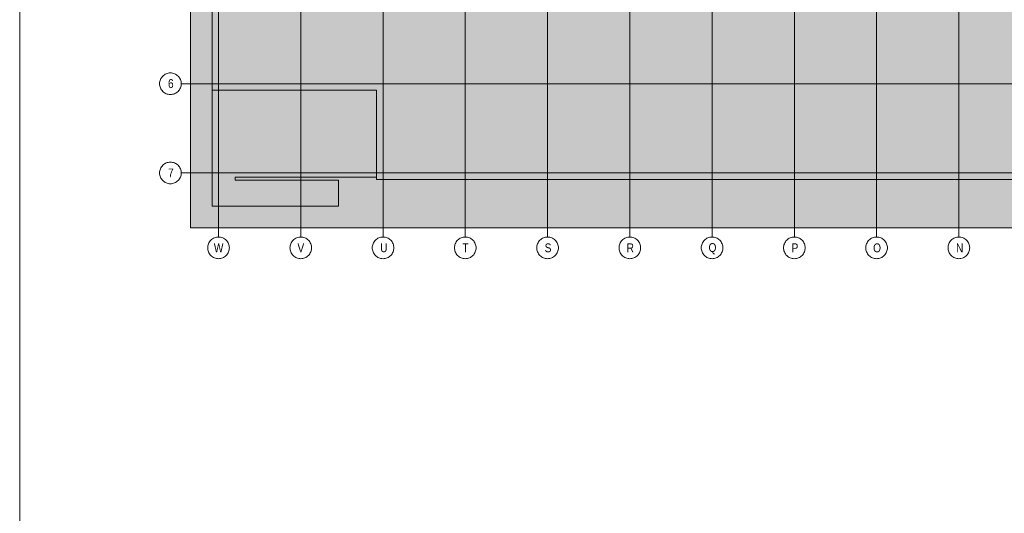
# Model space of a CAD drawing. Extents: x -620 to 300, y 62 to 1112.
# Tile 146 of 235: x 115 to 193, y 218 to 256. Entities that reach past the tile are written whole.
import ezdxf
from ezdxf.lldxf.tags import DXFTag

# ---------------------------------------------------------------- set-up
doc = ezdxf.new("R2010")
doc.units = 0
for name, color, linetype, lineweight in [('iwb_Plankopf Linie', 7, 'Continuous', 13), ('PK_LP', 7, 'Continuous', 9), ('PK_LP_Achsen', 7, 'STRICHPUNKT2', 5)]:
    doc.layers.add(name, color=color, linetype=linetype, lineweight=lineweight)
for name, color, linetype, lineweight, true_color in [('PK_LP_T04', 5, 'Continuous', 9, 0x0000ff), ('PK_LP_T04_Rest', 9, 'Continuous', 9, 0x808080), ('PK_LP_Tennung', 9, 'Continuous', 18, 0x808080)]:
    doc.layers.add(name, color=color, linetype=linetype, lineweight=lineweight, true_color=true_color)
doc.styles.get("Standard").update_dxf_attribs({"font": 'ARIALN.TTF'})
tags = doc.linetypes.add('grob', pattern=[14, 3, -8, 3]).pattern_tags.tags
tags[8:9] = [DXFTag(74, 4), DXFTag(75, 0), DXFTag(340, '0'), DXFTag(46, 0.0), DXFTag(50, 0.0), DXFTag(44, 0.0), DXFTag(45, 0.0)]
tags[6:7] = [DXFTag(74, 4), DXFTag(75, 0), DXFTag(340, '0'), DXFTag(46, 0.0), DXFTag(50, 0.0), DXFTag(44, 0.0), DXFTag(45, 0.0)]
tags[4:5] = [DXFTag(74, 4), DXFTag(75, 0), DXFTag(340, '0'), DXFTag(46, 0.0), DXFTag(50, 0.0), DXFTag(44, 0.0), DXFTag(45, 0.0)]
tags = doc.linetypes.add('STRICHPUNKT2', pattern=[12.7, 6.35, -3.175, 0, -3.175]).pattern_tags.tags
tags[10:11] = [DXFTag(74, 4), DXFTag(75, 0), DXFTag(340, '0'), DXFTag(46, 0.0), DXFTag(50, 0.0), DXFTag(44, 0.0), DXFTag(45, 0.0)]
tags[8:9] = [DXFTag(74, 4), DXFTag(75, 0), DXFTag(340, '0'), DXFTag(46, 0.0), DXFTag(50, 0.0), DXFTag(44, 0.0), DXFTag(45, 0.0)]
tags[6:7] = [DXFTag(74, 4), DXFTag(75, 0), DXFTag(340, '0'), DXFTag(46, 0.0), DXFTag(50, 0.0), DXFTag(44, 0.0), DXFTag(45, 0.0)]
tags[4:5] = [DXFTag(74, 4), DXFTag(75, 0), DXFTag(340, '0'), DXFTag(46, 0.0), DXFTag(50, 0.0), DXFTag(44, 0.0), DXFTag(45, 0.0)]

# ---------------------------------------------------------------- blocks, each defined once
blk = doc.blocks.new('Blockreferenz-A06CPVDXL0')
at = {"layer": 'PK_LP', "linetype": 'grob', "lineweight": 5, "ltscale": 0.13}
for p, q in [((128.76, 240.014), (128.76, 279.685)), ((143.888, 240.014), (143.888, 279.685)), ((143.888, 279.685), (143.888, 240.014)), ((169.728, 240.014), (169.728, 279.685)), ((169.728, 279.685), (169.728, 240.014)), ((143.888, 240.014), (128.76, 240.014)), ((169.728, 240.014), (143.888, 240.014)), ((195.568, 240.014), (169.728, 240.014))]:
    blk.add_line(p, q, dxfattribs=at)
at = {"layer": 'PK_LP', "linetype": 'ByBlock', "lineweight": 13, "ltscale": 0.13}
for p, q in [((130.46, 267.408), (130.46, 250.833)), ((130.46, 241.714), (130.46, 250.833)), ((130.46, 250.833), (143.38, 250.833)), ((130.46, 250.833), (143.38, 250.833)), ((143.38, 250.833), (143.38, 243.996)), ((143.38, 250.833), (143.38, 243.82)), ((143.38, 243.996), (132.286, 243.996)), ((132.286, 243.996), (132.286, 243.754)), ((132.286, 243.754), (140.398, 243.754)), ((140.398, 243.754), (140.398, 241.714)), ((143.38, 243.82), (196.075, 243.82)), ((140.398, 241.714), (130.46, 241.714))]:
    blk.add_line(p, q, dxfattribs=at)
at = {"layer": 'PK_LP_Achsen', "linetype": 'STRICHPUNKT2', "ltscale": 0.13}
for p, q in [((130.968, 280.408), (130.968, 239.291)), ((137.428, 280.408), (137.428, 239.291)), ((143.888, 280.408), (143.888, 239.291)), ((150.348, 280.408), (150.348, 239.291)), ((156.808, 280.408), (156.808, 239.291)), ((163.268, 280.408), (163.268, 239.291)), ((169.728, 280.408), (169.728, 239.291)), ((176.188, 280.408), (176.188, 239.291)), ((182.648, 280.408), (182.648, 239.291)), ((189.108, 280.408), (189.108, 239.291)), ((128.038, 251.34), (282.648, 251.34)), ((128.038, 244.328), (282.648, 244.328))]:
    blk.add_line(p, q, dxfattribs=at)
at = {"layer": 'PK_LP_Achsen', "linetype": 'ByBlock', "ltscale": 0.13}
for p, q in [((126.716, 252.047), (126.787, 252.09)), ((126.787, 252.09), (126.862, 252.125)), ((126.862, 252.125), (126.941, 252.153)), ((126.941, 252.153), (127.022, 252.174)), ((127.022, 252.174), (127.104, 252.186)), ((127.104, 252.186), (127.188, 252.19)), ((127.188, 252.19), (127.271, 252.186)), ((127.271, 252.186), (127.354, 252.174)), ((127.354, 252.174), (127.434, 252.153)), ((127.434, 252.153), (127.513, 252.125)), ((127.513, 252.125), (127.588, 252.09)), ((127.588, 252.09), (127.66, 252.047)), ((126.338, 251.34), (126.342, 251.423)), ((126.342, 251.257), (126.338, 251.34)), ((126.342, 251.423), (126.354, 251.506)), ((126.354, 251.506), (126.374, 251.587)), ((126.374, 251.587), (126.402, 251.665)), ((126.402, 251.665), (126.438, 251.741)), ((126.438, 251.741), (126.481, 251.812)), ((126.481, 251.812), (126.531, 251.879)), ((126.531, 251.879), (126.587, 251.941)), ((126.587, 251.941), (126.649, 251.997)), ((126.649, 251.997), (126.716, 252.047)), ((127.66, 252.047), (127.727, 251.997)), ((127.727, 251.997), (127.789, 251.941)), ((127.789, 251.941), (127.845, 251.879)), ((127.845, 251.879), (127.894, 251.812)), ((127.894, 251.812), (127.937, 251.741)), ((127.937, 251.741), (127.973, 251.665)), ((127.973, 251.665), (128.001, 251.587)), ((128.001, 251.587), (128.021, 251.506)), ((128.021, 251.506), (128.034, 251.423)), ((128.034, 251.423), (128.038, 251.34)), ((128.038, 251.34), (128.034, 251.257)), ((126.354, 251.174), (126.342, 251.257)), ((126.374, 251.093), (126.354, 251.174)), ((126.402, 251.015), (126.374, 251.093)), ((126.438, 250.939), (126.402, 251.015)), ((126.481, 250.868), (126.438, 250.939)), ((126.531, 250.801), (126.481, 250.868)), ((126.587, 250.739), (126.531, 250.801)), ((126.649, 250.683), (126.587, 250.739)), ((126.716, 250.633), (126.649, 250.683)), ((126.787, 250.59), (126.716, 250.633)), ((126.862, 250.555), (126.787, 250.59)), ((126.941, 250.527), (126.862, 250.555)), ((127.513, 250.555), (127.434, 250.527)), ((127.588, 250.59), (127.513, 250.555)), ((127.66, 250.633), (127.588, 250.59)), ((127.727, 250.683), (127.66, 250.633)), ((127.789, 250.739), (127.727, 250.683)), ((127.845, 250.801), (127.789, 250.739)), ((127.894, 250.868), (127.845, 250.801)), ((127.937, 250.939), (127.894, 250.868)), ((127.973, 251.015), (127.937, 250.939)), ((128.001, 251.093), (127.973, 251.015)), ((128.021, 251.174), (128.001, 251.093)), ((128.034, 251.257), (128.021, 251.174)), ((127.022, 250.506), (126.941, 250.527)), ((127.104, 250.494), (127.022, 250.506)), ((127.188, 250.49), (127.104, 250.494)), ((127.271, 250.494), (127.188, 250.49)), ((127.354, 250.506), (127.271, 250.494)), ((127.434, 250.527), (127.354, 250.506)), ((126.862, 245.113), (126.941, 245.141)), ((126.941, 245.141), (127.022, 245.161)), ((127.022, 245.161), (127.104, 245.173)), ((127.104, 245.173), (127.188, 245.178)), ((127.188, 245.178), (127.271, 245.173)), ((127.271, 245.173), (127.354, 245.161)), ((127.354, 245.161), (127.434, 245.141)), ((127.434, 245.141), (127.513, 245.113)), ((126.338, 244.328), (126.342, 244.411)), ((126.342, 244.411), (126.354, 244.493)), ((126.354, 244.493), (126.374, 244.574)), ((126.374, 244.574), (126.402, 244.653)), ((126.402, 244.653), (126.438, 244.728)), ((126.438, 244.728), (126.481, 244.8)), ((126.481, 244.8), (126.531, 244.867)), ((126.531, 244.867), (126.587, 244.929)), ((126.587, 244.929), (126.649, 244.985)), ((126.649, 244.985), (126.716, 245.034)), ((126.716, 245.034), (126.787, 245.077)), ((126.787, 245.077), (126.862, 245.113)), ((127.513, 245.113), (127.588, 245.077)), ((127.588, 245.077), (127.66, 245.034)), ((127.66, 245.034), (127.727, 244.985)), ((127.727, 244.985), (127.789, 244.929)), ((127.789, 244.929), (127.845, 244.867)), ((127.845, 244.867), (127.894, 244.8)), ((127.894, 244.8), (127.937, 244.728)), ((127.937, 244.728), (127.973, 244.653)), ((127.973, 244.653), (128.001, 244.574)), ((128.001, 244.574), (128.021, 244.493)), ((128.021, 244.493), (128.034, 244.411)), ((128.034, 244.411), (128.038, 244.328)), ((126.342, 244.244), (126.338, 244.328)), ((126.354, 244.162), (126.342, 244.244)), ((126.374, 244.081), (126.354, 244.162)), ((126.402, 244.002), (126.374, 244.081)), ((126.438, 243.927), (126.402, 244.002)), ((126.481, 243.855), (126.438, 243.927)), ((126.531, 243.788), (126.481, 243.855)), ((126.587, 243.727), (126.531, 243.788)), ((126.649, 243.67), (126.587, 243.727)), ((126.716, 243.621), (126.649, 243.67)), ((126.787, 243.578), (126.716, 243.621)), ((126.862, 243.542), (126.787, 243.578)), ((127.588, 243.578), (127.513, 243.542)), ((127.66, 243.621), (127.588, 243.578)), ((127.727, 243.67), (127.66, 243.621)), ((127.789, 243.727), (127.727, 243.67)), ((127.845, 243.788), (127.789, 243.727)), ((127.894, 243.855), (127.845, 243.788)), ((127.937, 243.927), (127.894, 243.855)), ((127.973, 244.002), (127.937, 243.927)), ((128.001, 244.081), (127.973, 244.002)), ((128.021, 244.162), (128.001, 244.081)), ((128.034, 244.244), (128.021, 244.162)), ((128.038, 244.328), (128.034, 244.244)), ((126.941, 243.514), (126.862, 243.542)), ((127.022, 243.494), (126.941, 243.514)), ((127.104, 243.482), (127.022, 243.494)), ((127.188, 243.478), (127.104, 243.482)), ((127.271, 243.482), (127.188, 243.478)), ((127.354, 243.494), (127.271, 243.482)), ((127.434, 243.514), (127.354, 243.494)), ((127.513, 243.542), (127.434, 243.514)), ((130.261, 238.914), (130.311, 238.981)), ((130.311, 238.981), (130.367, 239.042)), ((130.367, 239.042), (130.428, 239.098)), ((130.428, 239.098), (130.495, 239.148)), ((130.495, 239.148), (130.567, 239.191)), ((130.567, 239.191), (130.642, 239.227)), ((130.642, 239.227), (130.721, 239.255)), ((130.721, 239.255), (130.802, 239.275)), ((130.802, 239.275), (130.884, 239.287)), ((130.884, 239.287), (130.968, 239.291)), ((130.968, 239.291), (131.051, 239.287)), ((131.051, 239.287), (131.134, 239.275)), ((131.134, 239.275), (131.214, 239.255)), ((131.214, 239.255), (131.293, 239.227)), ((131.293, 239.227), (131.368, 239.191)), ((131.368, 239.191), (131.44, 239.148)), ((131.44, 239.148), (131.507, 239.098)), ((131.507, 239.098), (131.569, 239.042)), ((131.569, 239.042), (131.625, 238.981)), ((131.625, 238.981), (131.674, 238.914)), ((136.721, 238.914), (136.771, 238.981)), ((136.771, 238.981), (136.827, 239.042)), ((136.827, 239.042), (136.888, 239.098)), ((136.888, 239.098), (136.955, 239.148)), ((136.955, 239.148), (137.027, 239.191)), ((137.027, 239.191), (137.102, 239.227)), ((137.102, 239.227), (137.181, 239.255)), ((137.181, 239.255), (137.262, 239.275)), ((137.262, 239.275), (137.344, 239.287)), ((137.344, 239.287), (137.428, 239.291)), ((137.428, 239.291), (137.511, 239.287)), ((137.511, 239.287), (137.594, 239.275)), ((137.594, 239.275), (137.674, 239.255)), ((137.674, 239.255), (137.753, 239.227)), ((137.753, 239.227), (137.828, 239.191)), ((137.828, 239.191), (137.9, 239.148)), ((137.9, 239.148), (137.967, 239.098)), ((137.967, 239.098), (138.029, 239.042)), ((138.029, 239.042), (138.085, 238.981)), ((138.085, 238.981), (138.134, 238.914)), ((143.181, 238.914), (143.231, 238.981)), ((143.231, 238.981), (143.287, 239.042)), ((143.287, 239.042), (143.348, 239.098)), ((143.348, 239.098), (143.415, 239.148)), ((143.415, 239.148), (143.487, 239.191)), ((143.487, 239.191), (143.562, 239.227)), ((143.562, 239.227), (143.641, 239.255)), ((143.641, 239.255), (143.722, 239.275)), ((143.722, 239.275), (143.804, 239.287)), ((143.804, 239.287), (143.888, 239.291)), ((143.888, 239.291), (143.971, 239.287)), ((143.971, 239.287), (144.054, 239.275)), ((144.054, 239.275), (144.134, 239.255)), ((144.134, 239.255), (144.213, 239.227)), ((144.213, 239.227), (144.288, 239.191)), ((144.288, 239.191), (144.36, 239.148)), ((144.36, 239.148), (144.427, 239.098)), ((144.427, 239.098), (144.489, 239.042)), ((144.489, 239.042), (144.545, 238.981)), ((144.545, 238.981), (144.594, 238.914)), ((149.641, 238.914), (149.691, 238.981)), ((149.691, 238.981), (149.747, 239.042)), ((149.747, 239.042), (149.808, 239.098)), ((149.808, 239.098), (149.875, 239.148)), ((149.875, 239.148), (149.947, 239.191)), ((149.947, 239.191), (150.022, 239.227)), ((150.022, 239.227), (150.101, 239.255)), ((150.101, 239.255), (150.182, 239.275)), ((150.182, 239.275), (150.264, 239.287)), ((150.264, 239.287), (150.348, 239.291)), ((150.348, 239.291), (150.431, 239.287)), ((150.431, 239.287), (150.514, 239.275)), ((150.514, 239.275), (150.594, 239.255)), ((150.594, 239.255), (150.673, 239.227)), ((150.673, 239.227), (150.748, 239.191)), ((150.748, 239.191), (150.82, 239.148)), ((150.82, 239.148), (150.887, 239.098)), ((150.887, 239.098), (150.949, 239.042)), ((150.949, 239.042), (151.005, 238.981)), ((151.005, 238.981), (151.054, 238.914)), ((156.101, 238.914), (156.151, 238.981)), ((156.151, 238.981), (156.207, 239.042)), ((156.207, 239.042), (156.268, 239.098)), ((156.268, 239.098), (156.335, 239.148)), ((156.335, 239.148), (156.407, 239.191)), ((156.407, 239.191), (156.482, 239.227)), ((156.482, 239.227), (156.561, 239.255)), ((156.561, 239.255), (156.642, 239.275)), ((156.642, 239.275), (156.724, 239.287)), ((156.724, 239.287), (156.808, 239.291)), ((156.808, 239.291), (156.891, 239.287)), ((156.891, 239.287), (156.974, 239.275)), ((156.974, 239.275), (157.054, 239.255)), ((157.054, 239.255), (157.133, 239.227)), ((157.133, 239.227), (157.208, 239.191)), ((157.208, 239.191), (157.28, 239.148)), ((157.28, 239.148), (157.347, 239.098)), ((157.347, 239.098), (157.409, 239.042)), ((157.409, 239.042), (157.465, 238.981)), ((157.465, 238.981), (157.514, 238.914)), ((162.561, 238.914), (162.611, 238.981)), ((162.611, 238.981), (162.667, 239.042)), ((162.667, 239.042), (162.728, 239.098)), ((162.728, 239.098), (162.795, 239.148)), ((162.795, 239.148), (162.867, 239.191)), ((162.867, 239.191), (162.942, 239.227)), ((162.942, 239.227), (163.021, 239.255)), ((163.021, 239.255), (163.102, 239.275)), ((163.102, 239.275), (163.184, 239.287)), ((163.184, 239.287), (163.268, 239.291)), ((163.268, 239.291), (163.351, 239.287)), ((163.351, 239.287), (163.434, 239.275)), ((163.434, 239.275), (163.514, 239.255)), ((163.514, 239.255), (163.593, 239.227)), ((163.593, 239.227), (163.668, 239.191)), ((163.668, 239.191), (163.74, 239.148)), ((163.74, 239.148), (163.807, 239.098)), ((163.807, 239.098), (163.869, 239.042)), ((163.869, 239.042), (163.925, 238.981)), ((163.925, 238.981), (163.974, 238.914)), ((169.021, 238.914), (169.071, 238.981)), ((169.071, 238.981), (169.127, 239.042)), ((169.127, 239.042), (169.188, 239.098)), ((169.188, 239.098), (169.255, 239.148)), ((169.255, 239.148), (169.327, 239.191)), ((169.327, 239.191), (169.402, 239.227)), ((169.402, 239.227), (169.481, 239.255)), ((169.481, 239.255), (169.562, 239.275)), ((169.562, 239.275), (169.644, 239.287)), ((169.644, 239.287), (169.728, 239.291)), ((169.728, 239.291), (169.811, 239.287)), ((169.811, 239.287), (169.894, 239.275)), ((169.894, 239.275), (169.974, 239.255)), ((169.974, 239.255), (170.053, 239.227)), ((170.053, 239.227), (170.128, 239.191)), ((170.128, 239.191), (170.2, 239.148)), ((170.2, 239.148), (170.267, 239.098)), ((170.267, 239.098), (170.329, 239.042)), ((170.329, 239.042), (170.385, 238.981)), ((170.385, 238.981), (170.434, 238.914)), ((175.481, 238.914), (175.531, 238.981)), ((175.531, 238.981), (175.587, 239.042)), ((175.587, 239.042), (175.648, 239.098)), ((175.648, 239.098), (175.715, 239.148)), ((175.715, 239.148), (175.787, 239.191)), ((175.787, 239.191), (175.862, 239.227)), ((175.862, 239.227), (175.941, 239.255)), ((175.941, 239.255), (176.022, 239.275)), ((176.022, 239.275), (176.104, 239.287)), ((176.104, 239.287), (176.188, 239.291)), ((176.188, 239.291), (176.271, 239.287)), ((176.271, 239.287), (176.354, 239.275)), ((176.354, 239.275), (176.434, 239.255)), ((176.434, 239.255), (176.513, 239.227)), ((176.513, 239.227), (176.588, 239.191)), ((176.588, 239.191), (176.66, 239.148)), ((176.66, 239.148), (176.727, 239.098)), ((176.727, 239.098), (176.789, 239.042)), ((176.789, 239.042), (176.845, 238.981)), ((176.845, 238.981), (176.894, 238.914)), ((181.941, 238.914), (181.991, 238.981)), ((181.991, 238.981), (182.047, 239.042)), ((182.047, 239.042), (182.108, 239.098)), ((182.108, 239.098), (182.175, 239.148)), ((182.175, 239.148), (182.247, 239.191)), ((182.247, 239.191), (182.322, 239.227)), ((182.322, 239.227), (182.401, 239.255)), ((182.401, 239.255), (182.482, 239.275)), ((182.482, 239.275), (182.564, 239.287)), ((182.564, 239.287), (182.648, 239.291)), ((182.648, 239.291), (182.731, 239.287)), ((182.731, 239.287), (182.814, 239.275)), ((182.814, 239.275), (182.894, 239.255)), ((182.894, 239.255), (182.973, 239.227)), ((182.973, 239.227), (183.048, 239.191)), ((183.048, 239.191), (183.12, 239.148)), ((183.12, 239.148), (183.187, 239.098)), ((183.187, 239.098), (183.249, 239.042)), ((183.249, 239.042), (183.305, 238.981)), ((183.305, 238.981), (183.354, 238.914)), ((188.401, 238.914), (188.451, 238.981)), ((188.451, 238.981), (188.507, 239.042)), ((188.507, 239.042), (188.568, 239.098)), ((188.568, 239.098), (188.635, 239.148)), ((188.635, 239.148), (188.707, 239.191)), ((188.707, 239.191), (188.782, 239.227)), ((188.782, 239.227), (188.861, 239.255)), ((188.861, 239.255), (188.942, 239.275)), ((188.942, 239.275), (189.024, 239.287)), ((189.024, 239.287), (189.108, 239.291)), ((189.108, 239.291), (189.191, 239.287)), ((189.191, 239.287), (189.274, 239.275)), ((189.274, 239.275), (189.354, 239.255)), ((189.354, 239.255), (189.433, 239.227)), ((189.433, 239.227), (189.508, 239.191)), ((189.508, 239.191), (189.58, 239.148)), ((189.58, 239.148), (189.647, 239.098)), ((189.647, 239.098), (189.709, 239.042)), ((189.709, 239.042), (189.765, 238.981)), ((189.765, 238.981), (189.814, 238.914)), ((130.118, 238.441), (130.122, 238.525)), ((130.122, 238.358), (130.118, 238.441)), ((130.122, 238.525), (130.134, 238.607)), ((130.134, 238.275), (130.122, 238.358)), ((130.134, 238.607), (130.154, 238.688)), ((130.154, 238.195), (130.134, 238.275)), ((130.154, 238.688), (130.182, 238.767)), ((130.182, 238.116), (130.154, 238.195)), ((130.182, 238.767), (130.218, 238.842)), ((130.218, 238.842), (130.261, 238.914)), ((131.674, 238.914), (131.717, 238.842)), ((131.717, 238.842), (131.753, 238.767)), ((131.753, 238.767), (131.781, 238.688)), ((131.781, 238.195), (131.753, 238.116)), ((131.781, 238.688), (131.801, 238.607)), ((131.801, 238.275), (131.781, 238.195)), ((131.801, 238.607), (131.814, 238.525)), ((131.814, 238.358), (131.801, 238.275)), ((131.814, 238.525), (131.818, 238.441)), ((131.818, 238.441), (131.814, 238.358)), ((136.578, 238.441), (136.582, 238.525)), ((136.582, 238.358), (136.578, 238.441)), ((136.582, 238.525), (136.594, 238.607)), ((136.594, 238.275), (136.582, 238.358)), ((136.594, 238.607), (136.614, 238.688)), ((136.614, 238.195), (136.594, 238.275)), ((136.614, 238.688), (136.642, 238.767)), ((136.642, 238.116), (136.614, 238.195)), ((136.642, 238.767), (136.678, 238.842)), ((136.678, 238.842), (136.721, 238.914)), ((138.134, 238.914), (138.177, 238.842)), ((138.177, 238.842), (138.213, 238.767)), ((138.213, 238.767), (138.241, 238.688)), ((138.241, 238.195), (138.213, 238.116)), ((138.241, 238.688), (138.261, 238.607)), ((138.261, 238.275), (138.241, 238.195)), ((138.261, 238.607), (138.274, 238.525)), ((138.274, 238.358), (138.261, 238.275)), ((138.274, 238.525), (138.278, 238.441)), ((138.278, 238.441), (138.274, 238.358)), ((143.038, 238.441), (143.042, 238.525)), ((143.042, 238.358), (143.038, 238.441)), ((143.042, 238.525), (143.054, 238.607)), ((143.054, 238.275), (143.042, 238.358)), ((143.054, 238.607), (143.074, 238.688)), ((143.074, 238.195), (143.054, 238.275)), ((143.074, 238.688), (143.102, 238.767)), ((143.102, 238.116), (143.074, 238.195)), ((143.102, 238.767), (143.138, 238.842)), ((143.138, 238.842), (143.181, 238.914)), ((144.594, 238.914), (144.637, 238.842)), ((144.637, 238.842), (144.673, 238.767)), ((144.673, 238.767), (144.701, 238.688)), ((144.701, 238.195), (144.673, 238.116)), ((144.701, 238.688), (144.721, 238.607)), ((144.721, 238.275), (144.701, 238.195)), ((144.721, 238.607), (144.734, 238.525)), ((144.734, 238.358), (144.721, 238.275)), ((144.734, 238.525), (144.738, 238.441)), ((144.738, 238.441), (144.734, 238.358)), ((149.498, 238.441), (149.502, 238.525)), ((149.502, 238.358), (149.498, 238.441)), ((149.502, 238.525), (149.514, 238.607)), ((149.514, 238.275), (149.502, 238.358)), ((149.514, 238.607), (149.534, 238.688)), ((149.534, 238.195), (149.514, 238.275)), ((149.534, 238.688), (149.562, 238.767)), ((149.562, 238.116), (149.534, 238.195)), ((149.562, 238.767), (149.598, 238.842)), ((149.598, 238.842), (149.641, 238.914)), ((151.054, 238.914), (151.097, 238.842)), ((151.097, 238.842), (151.133, 238.767)), ((151.133, 238.767), (151.161, 238.688)), ((151.161, 238.195), (151.133, 238.116)), ((151.161, 238.688), (151.181, 238.607)), ((151.181, 238.275), (151.161, 238.195)), ((151.181, 238.607), (151.194, 238.525)), ((151.194, 238.358), (151.181, 238.275)), ((151.194, 238.525), (151.198, 238.441)), ((151.198, 238.441), (151.194, 238.358)), ((155.958, 238.441), (155.962, 238.525)), ((155.962, 238.358), (155.958, 238.441)), ((155.962, 238.525), (155.974, 238.607)), ((155.974, 238.275), (155.962, 238.358)), ((155.974, 238.607), (155.994, 238.688)), ((155.994, 238.195), (155.974, 238.275)), ((155.994, 238.688), (156.022, 238.767)), ((156.022, 238.116), (155.994, 238.195)), ((156.022, 238.767), (156.058, 238.842)), ((156.058, 238.842), (156.101, 238.914)), ((157.514, 238.914), (157.557, 238.842)), ((157.557, 238.842), (157.593, 238.767)), ((157.593, 238.767), (157.621, 238.688)), ((157.621, 238.195), (157.593, 238.116)), ((157.621, 238.688), (157.641, 238.607)), ((157.641, 238.275), (157.621, 238.195)), ((157.641, 238.607), (157.654, 238.525)), ((157.654, 238.358), (157.641, 238.275)), ((157.654, 238.525), (157.658, 238.441)), ((157.658, 238.441), (157.654, 238.358)), ((162.418, 238.441), (162.422, 238.525)), ((162.422, 238.358), (162.418, 238.441)), ((162.422, 238.525), (162.434, 238.607)), ((162.434, 238.275), (162.422, 238.358)), ((162.434, 238.607), (162.454, 238.688)), ((162.454, 238.195), (162.434, 238.275)), ((162.454, 238.688), (162.482, 238.767)), ((162.482, 238.116), (162.454, 238.195)), ((162.482, 238.767), (162.518, 238.842)), ((162.518, 238.842), (162.561, 238.914)), ((163.974, 238.914), (164.017, 238.842)), ((164.017, 238.842), (164.053, 238.767)), ((164.053, 238.767), (164.081, 238.688)), ((164.081, 238.195), (164.053, 238.116)), ((164.081, 238.688), (164.101, 238.607)), ((164.101, 238.275), (164.081, 238.195)), ((164.101, 238.607), (164.114, 238.525)), ((164.114, 238.358), (164.101, 238.275)), ((164.114, 238.525), (164.118, 238.441)), ((164.118, 238.441), (164.114, 238.358)), ((168.878, 238.441), (168.882, 238.525)), ((168.882, 238.358), (168.878, 238.441)), ((168.882, 238.525), (168.894, 238.607)), ((168.894, 238.275), (168.882, 238.358)), ((168.894, 238.607), (168.914, 238.688)), ((168.914, 238.195), (168.894, 238.275)), ((168.914, 238.688), (168.942, 238.767)), ((168.942, 238.116), (168.914, 238.195)), ((168.942, 238.767), (168.978, 238.842)), ((168.978, 238.842), (169.021, 238.914)), ((170.434, 238.914), (170.477, 238.842)), ((170.477, 238.842), (170.513, 238.767)), ((170.513, 238.767), (170.541, 238.688)), ((170.541, 238.195), (170.513, 238.116)), ((170.541, 238.688), (170.561, 238.607)), ((170.561, 238.275), (170.541, 238.195)), ((170.561, 238.607), (170.574, 238.525)), ((170.574, 238.358), (170.561, 238.275)), ((170.574, 238.525), (170.578, 238.441)), ((170.578, 238.441), (170.574, 238.358)), ((175.338, 238.441), (175.342, 238.525)), ((175.342, 238.358), (175.338, 238.441)), ((175.342, 238.525), (175.354, 238.607)), ((175.354, 238.275), (175.342, 238.358)), ((175.354, 238.607), (175.374, 238.688)), ((175.374, 238.195), (175.354, 238.275)), ((175.374, 238.688), (175.402, 238.767)), ((175.402, 238.116), (175.374, 238.195)), ((175.402, 238.767), (175.438, 238.842)), ((175.438, 238.842), (175.481, 238.914)), ((176.894, 238.914), (176.937, 238.842)), ((176.937, 238.842), (176.973, 238.767)), ((176.973, 238.767), (177.001, 238.688)), ((177.001, 238.195), (176.973, 238.116)), ((177.001, 238.688), (177.021, 238.607)), ((177.021, 238.275), (177.001, 238.195)), ((177.021, 238.607), (177.034, 238.525)), ((177.034, 238.358), (177.021, 238.275)), ((177.034, 238.525), (177.038, 238.441)), ((177.038, 238.441), (177.034, 238.358)), ((181.798, 238.441), (181.802, 238.525)), ((181.802, 238.358), (181.798, 238.441)), ((181.802, 238.525), (181.814, 238.607)), ((181.814, 238.275), (181.802, 238.358)), ((181.814, 238.607), (181.834, 238.688)), ((181.834, 238.195), (181.814, 238.275)), ((181.834, 238.688), (181.862, 238.767)), ((181.862, 238.116), (181.834, 238.195)), ((181.862, 238.767), (181.898, 238.842)), ((181.898, 238.842), (181.941, 238.914)), ((183.354, 238.914), (183.397, 238.842)), ((183.397, 238.842), (183.433, 238.767)), ((183.433, 238.767), (183.461, 238.688)), ((183.461, 238.195), (183.433, 238.116)), ((183.461, 238.688), (183.481, 238.607)), ((183.481, 238.275), (183.461, 238.195)), ((183.481, 238.607), (183.494, 238.525)), ((183.494, 238.358), (183.481, 238.275)), ((183.494, 238.525), (183.498, 238.441)), ((183.498, 238.441), (183.494, 238.358)), ((188.258, 238.441), (188.262, 238.525)), ((188.262, 238.358), (188.258, 238.441)), ((188.262, 238.525), (188.274, 238.607)), ((188.274, 238.275), (188.262, 238.358)), ((188.274, 238.607), (188.294, 238.688)), ((188.294, 238.195), (188.274, 238.275)), ((188.294, 238.688), (188.322, 238.767)), ((188.322, 238.116), (188.294, 238.195)), ((188.322, 238.767), (188.358, 238.842)), ((188.358, 238.842), (188.401, 238.914)), ((189.814, 238.914), (189.857, 238.842)), ((189.857, 238.842), (189.893, 238.767)), ((189.893, 238.767), (189.921, 238.688)), ((189.921, 238.195), (189.893, 238.116)), ((189.921, 238.688), (189.941, 238.607)), ((189.941, 238.275), (189.921, 238.195)), ((189.941, 238.607), (189.954, 238.525)), ((189.954, 238.358), (189.941, 238.275)), ((189.954, 238.525), (189.958, 238.441)), ((189.958, 238.441), (189.954, 238.358)), ((130.218, 238.041), (130.182, 238.116)), ((130.261, 237.969), (130.218, 238.041)), ((130.311, 237.902), (130.261, 237.969)), ((130.367, 237.84), (130.311, 237.902)), ((130.428, 237.784), (130.367, 237.84)), ((130.495, 237.735), (130.428, 237.784)), ((130.567, 237.692), (130.495, 237.735)), ((130.642, 237.656), (130.567, 237.692)), ((130.721, 237.628), (130.642, 237.656)), ((130.802, 237.608), (130.721, 237.628)), ((130.884, 237.595), (130.802, 237.608)), ((130.968, 237.591), (130.884, 237.595)), ((131.051, 237.595), (130.968, 237.591)), ((131.134, 237.608), (131.051, 237.595)), ((131.214, 237.628), (131.134, 237.608)), ((131.293, 237.656), (131.214, 237.628)), ((131.368, 237.692), (131.293, 237.656)), ((131.44, 237.735), (131.368, 237.692)), ((131.507, 237.784), (131.44, 237.735)), ((131.569, 237.84), (131.507, 237.784)), ((131.625, 237.902), (131.569, 237.84)), ((131.674, 237.969), (131.625, 237.902)), ((131.717, 238.041), (131.674, 237.969)), ((131.753, 238.116), (131.717, 238.041)), ((136.678, 238.041), (136.642, 238.116)), ((136.721, 237.969), (136.678, 238.041)), ((136.771, 237.902), (136.721, 237.969)), ((136.827, 237.84), (136.771, 237.902)), ((136.888, 237.784), (136.827, 237.84)), ((136.955, 237.735), (136.888, 237.784)), ((137.027, 237.692), (136.955, 237.735)), ((137.102, 237.656), (137.027, 237.692)), ((137.181, 237.628), (137.102, 237.656)), ((137.262, 237.608), (137.181, 237.628)), ((137.344, 237.595), (137.262, 237.608)), ((137.428, 237.591), (137.344, 237.595)), ((137.511, 237.595), (137.428, 237.591)), ((137.594, 237.608), (137.511, 237.595)), ((137.674, 237.628), (137.594, 237.608)), ((137.753, 237.656), (137.674, 237.628)), ((137.828, 237.692), (137.753, 237.656)), ((137.9, 237.735), (137.828, 237.692)), ((137.967, 237.784), (137.9, 237.735)), ((138.029, 237.84), (137.967, 237.784)), ((138.085, 237.902), (138.029, 237.84)), ((138.134, 237.969), (138.085, 237.902)), ((138.177, 238.041), (138.134, 237.969)), ((138.213, 238.116), (138.177, 238.041)), ((143.138, 238.041), (143.102, 238.116)), ((143.181, 237.969), (143.138, 238.041)), ((143.231, 237.902), (143.181, 237.969)), ((143.287, 237.84), (143.231, 237.902)), ((143.348, 237.784), (143.287, 237.84)), ((143.415, 237.735), (143.348, 237.784)), ((143.487, 237.692), (143.415, 237.735)), ((143.562, 237.656), (143.487, 237.692)), ((143.641, 237.628), (143.562, 237.656)), ((143.722, 237.608), (143.641, 237.628)), ((143.804, 237.595), (143.722, 237.608)), ((143.888, 237.591), (143.804, 237.595)), ((143.971, 237.595), (143.888, 237.591)), ((144.054, 237.608), (143.971, 237.595)), ((144.134, 237.628), (144.054, 237.608)), ((144.213, 237.656), (144.134, 237.628)), ((144.288, 237.692), (144.213, 237.656)), ((144.36, 237.735), (144.288, 237.692)), ((144.427, 237.784), (144.36, 237.735)), ((144.489, 237.84), (144.427, 237.784)), ((144.545, 237.902), (144.489, 237.84)), ((144.594, 237.969), (144.545, 237.902)), ((144.637, 238.041), (144.594, 237.969)), ((144.673, 238.116), (144.637, 238.041)), ((149.598, 238.041), (149.562, 238.116)), ((149.641, 237.969), (149.598, 238.041)), ((149.691, 237.902), (149.641, 237.969)), ((149.747, 237.84), (149.691, 237.902)), ((149.808, 237.784), (149.747, 237.84)), ((149.875, 237.735), (149.808, 237.784)), ((149.947, 237.692), (149.875, 237.735)), ((150.022, 237.656), (149.947, 237.692)), ((150.101, 237.628), (150.022, 237.656)), ((150.182, 237.608), (150.101, 237.628)), ((150.264, 237.595), (150.182, 237.608)), ((150.348, 237.591), (150.264, 237.595)), ((150.431, 237.595), (150.348, 237.591)), ((150.514, 237.608), (150.431, 237.595)), ((150.594, 237.628), (150.514, 237.608)), ((150.673, 237.656), (150.594, 237.628)), ((150.748, 237.692), (150.673, 237.656)), ((150.82, 237.735), (150.748, 237.692)), ((150.887, 237.784), (150.82, 237.735)), ((150.949, 237.84), (150.887, 237.784)), ((151.005, 237.902), (150.949, 237.84)), ((151.054, 237.969), (151.005, 237.902)), ((151.097, 238.041), (151.054, 237.969)), ((151.133, 238.116), (151.097, 238.041)), ((156.058, 238.041), (156.022, 238.116)), ((156.101, 237.969), (156.058, 238.041)), ((156.151, 237.902), (156.101, 237.969)), ((156.207, 237.84), (156.151, 237.902)), ((156.268, 237.784), (156.207, 237.84)), ((156.335, 237.735), (156.268, 237.784)), ((156.407, 237.692), (156.335, 237.735)), ((156.482, 237.656), (156.407, 237.692)), ((156.561, 237.628), (156.482, 237.656)), ((156.642, 237.608), (156.561, 237.628)), ((156.724, 237.595), (156.642, 237.608)), ((156.808, 237.591), (156.724, 237.595)), ((156.891, 237.595), (156.808, 237.591)), ((156.974, 237.608), (156.891, 237.595)), ((157.054, 237.628), (156.974, 237.608)), ((157.133, 237.656), (157.054, 237.628)), ((157.208, 237.692), (157.133, 237.656)), ((157.28, 237.735), (157.208, 237.692)), ((157.347, 237.784), (157.28, 237.735)), ((157.409, 237.84), (157.347, 237.784)), ((157.465, 237.902), (157.409, 237.84)), ((157.514, 237.969), (157.465, 237.902)), ((157.557, 238.041), (157.514, 237.969)), ((157.593, 238.116), (157.557, 238.041)), ((162.518, 238.041), (162.482, 238.116)), ((162.561, 237.969), (162.518, 238.041)), ((162.611, 237.902), (162.561, 237.969)), ((162.667, 237.84), (162.611, 237.902)), ((162.728, 237.784), (162.667, 237.84)), ((162.795, 237.735), (162.728, 237.784)), ((162.867, 237.692), (162.795, 237.735)), ((162.942, 237.656), (162.867, 237.692)), ((163.021, 237.628), (162.942, 237.656)), ((163.102, 237.608), (163.021, 237.628)), ((163.184, 237.595), (163.102, 237.608)), ((163.268, 237.591), (163.184, 237.595)), ((163.351, 237.595), (163.268, 237.591)), ((163.434, 237.608), (163.351, 237.595)), ((163.514, 237.628), (163.434, 237.608)), ((163.593, 237.656), (163.514, 237.628)), ((163.668, 237.692), (163.593, 237.656)), ((163.74, 237.735), (163.668, 237.692)), ((163.807, 237.784), (163.74, 237.735)), ((163.869, 237.84), (163.807, 237.784)), ((163.925, 237.902), (163.869, 237.84)), ((163.974, 237.969), (163.925, 237.902)), ((164.017, 238.041), (163.974, 237.969)), ((164.053, 238.116), (164.017, 238.041)), ((168.978, 238.041), (168.942, 238.116)), ((169.021, 237.969), (168.978, 238.041)), ((169.071, 237.902), (169.021, 237.969)), ((169.127, 237.84), (169.071, 237.902)), ((169.188, 237.784), (169.127, 237.84)), ((169.255, 237.735), (169.188, 237.784)), ((169.327, 237.692), (169.255, 237.735)), ((169.402, 237.656), (169.327, 237.692)), ((169.481, 237.628), (169.402, 237.656)), ((169.562, 237.608), (169.481, 237.628)), ((169.644, 237.595), (169.562, 237.608)), ((169.728, 237.591), (169.644, 237.595)), ((169.811, 237.595), (169.728, 237.591)), ((169.894, 237.608), (169.811, 237.595)), ((169.974, 237.628), (169.894, 237.608)), ((170.053, 237.656), (169.974, 237.628)), ((170.128, 237.692), (170.053, 237.656)), ((170.2, 237.735), (170.128, 237.692)), ((170.267, 237.784), (170.2, 237.735)), ((170.329, 237.84), (170.267, 237.784)), ((170.385, 237.902), (170.329, 237.84)), ((170.434, 237.969), (170.385, 237.902)), ((170.477, 238.041), (170.434, 237.969)), ((170.513, 238.116), (170.477, 238.041)), ((175.438, 238.041), (175.402, 238.116)), ((175.481, 237.969), (175.438, 238.041)), ((175.531, 237.902), (175.481, 237.969)), ((175.587, 237.84), (175.531, 237.902)), ((175.648, 237.784), (175.587, 237.84)), ((175.715, 237.735), (175.648, 237.784)), ((175.787, 237.692), (175.715, 237.735)), ((175.862, 237.656), (175.787, 237.692)), ((175.941, 237.628), (175.862, 237.656)), ((176.022, 237.608), (175.941, 237.628)), ((176.104, 237.595), (176.022, 237.608)), ((176.188, 237.591), (176.104, 237.595)), ((176.271, 237.595), (176.188, 237.591)), ((176.354, 237.608), (176.271, 237.595)), ((176.434, 237.628), (176.354, 237.608)), ((176.513, 237.656), (176.434, 237.628)), ((176.588, 237.692), (176.513, 237.656)), ((176.66, 237.735), (176.588, 237.692)), ((176.727, 237.784), (176.66, 237.735)), ((176.789, 237.84), (176.727, 237.784)), ((176.845, 237.902), (176.789, 237.84)), ((176.894, 237.969), (176.845, 237.902)), ((176.937, 238.041), (176.894, 237.969)), ((176.973, 238.116), (176.937, 238.041)), ((181.898, 238.041), (181.862, 238.116)), ((181.941, 237.969), (181.898, 238.041)), ((181.991, 237.902), (181.941, 237.969)), ((182.047, 237.84), (181.991, 237.902)), ((182.108, 237.784), (182.047, 237.84)), ((182.175, 237.735), (182.108, 237.784)), ((182.247, 237.692), (182.175, 237.735)), ((182.322, 237.656), (182.247, 237.692)), ((182.401, 237.628), (182.322, 237.656)), ((182.482, 237.608), (182.401, 237.628)), ((182.564, 237.595), (182.482, 237.608)), ((182.648, 237.591), (182.564, 237.595)), ((182.731, 237.595), (182.648, 237.591)), ((182.814, 237.608), (182.731, 237.595)), ((182.894, 237.628), (182.814, 237.608)), ((182.973, 237.656), (182.894, 237.628)), ((183.048, 237.692), (182.973, 237.656)), ((183.12, 237.735), (183.048, 237.692)), ((183.187, 237.784), (183.12, 237.735)), ((183.249, 237.84), (183.187, 237.784)), ((183.305, 237.902), (183.249, 237.84)), ((183.354, 237.969), (183.305, 237.902)), ((183.397, 238.041), (183.354, 237.969)), ((183.433, 238.116), (183.397, 238.041)), ((188.358, 238.041), (188.322, 238.116)), ((188.401, 237.969), (188.358, 238.041)), ((188.451, 237.902), (188.401, 237.969)), ((188.507, 237.84), (188.451, 237.902)), ((188.568, 237.784), (188.507, 237.84)), ((188.635, 237.735), (188.568, 237.784)), ((188.707, 237.692), (188.635, 237.735)), ((188.782, 237.656), (188.707, 237.692)), ((188.861, 237.628), (188.782, 237.656)), ((188.942, 237.608), (188.861, 237.628)), ((189.024, 237.595), (188.942, 237.608)), ((189.108, 237.591), (189.024, 237.595)), ((189.191, 237.595), (189.108, 237.591)), ((189.274, 237.608), (189.191, 237.595)), ((189.354, 237.628), (189.274, 237.608)), ((189.433, 237.656), (189.354, 237.628)), ((189.508, 237.692), (189.433, 237.656)), ((189.58, 237.735), (189.508, 237.692)), ((189.647, 237.784), (189.58, 237.735)), ((189.709, 237.84), (189.647, 237.784)), ((189.765, 237.902), (189.709, 237.84)), ((189.814, 237.969), (189.765, 237.902)), ((189.857, 238.041), (189.814, 237.969)), ((189.893, 238.116), (189.857, 238.041))]:
    blk.add_line(p, q, dxfattribs=at)
at = {"layer": 'PK_LP_T04_Rest', "linetype": 'ByBlock', "lineweight": -2, "ltscale": 0.13}
for points in [[(128.76, 240.014), (128.76, 279.685), (143.888, 240.014), (143.888, 279.685)], [(143.888, 240.014), (143.888, 279.685), (169.728, 240.014), (169.728, 279.685)], [(169.728, 240.014), (169.728, 279.685), (195.568, 240.014), (195.568, 279.685)]]:
    blk.add_solid(points, dxfattribs=at)
at = {"layer": 'PK_LP_Tennung', "linetype": 'ByBlock', "ltscale": 0.18}
for p, q in [((143.888, 240.014), (143.888, 279.685)), ((169.728, 240.014), (169.728, 279.685))]:
    blk.add_line(p, q, dxfattribs=at)
at = {"layer": 'PK_LP_Achsen', "linetype": 'ByBlock', "ltscale": 0.13, "char_height": 0.69538, "attachment_point": 1}
for s, insert in [('{\\fArial Narrow;6}', (126.999, 251.693)), ('{\\fArial Narrow;7}', (127.003, 244.675)), ('{\\fArial Narrow;W}', (130.602, 238.789)), ('{\\fArial Narrow;V}', (137.166, 238.789)), ('{\\fArial Narrow;U}', (143.664, 238.795)), ('{\\fArial Narrow;T}', (150.122, 238.789)), ('{\\fArial Narrow;S}', (156.581, 238.789)), ('{\\fArial Narrow;R}', (163.016, 238.789)), ('{\\fArial Narrow;Q}', (169.449, 238.811)), ('{\\fArial Narrow;P}', (175.97, 238.789)), ('{\\fArial Narrow;O}', (182.375, 238.789)), ('{\\fArial Narrow;N}', (188.884, 238.789))]:
    blk.add_mtext(s, dxfattribs=dict(at, insert=insert))

msp = doc.modelspace()

# ---------------------------------------------------------------- linework, layer by layer
at = {"layer": 'iwb_Plankopf Linie', "lineweight": 18, "ltscale": 0.18}
msp.add_line((115.353, 359.593), (115.353, 67.433), dxfattribs=at)

# ---------------------------------------------------------------- block references
at = {"layer": 'PK_LP_T04', "ltscale": 0.13}
msp.add_blockref('Blockreferenz-A06CPVDXL0', (0, 0), dxfattribs=at)

doc.saveas('drawing.dxf')
